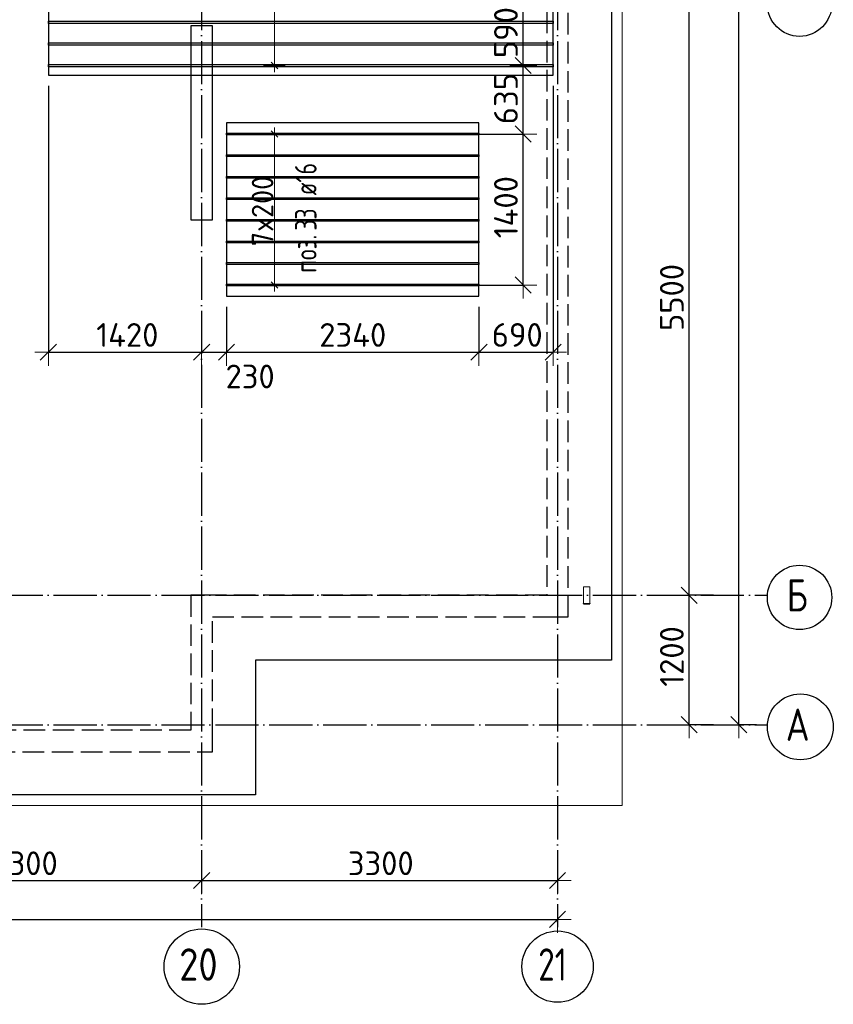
# Model space of a CAD drawing. Header units: millimetres. Extents: x 13527 to 139154, y -122592 to 61893.
# Tile 12 of 130: x 112393 to 119937, y -92592 to -83464. Entities that reach past the tile are written whole.
import ezdxf

# ---------------------------------------------------------------- set-up
doc = ezdxf.new("R2010")
doc.units = ezdxf.units.MM
doc.header["$PDMODE"] = 65
for name, pattern in [('______11', [500, 400, -50, 0, -50]), ('______2', [270, 200, -70]), ('______5', [1100, 800, -100, 100, -100])]:
    doc.linetypes.add(name, pattern=pattern)
for name, color, linetype, lineweight in [('Standard', 7, 'Continuous', 25), ('Колонна (1)', 7, 'Continuous', 35), ('Размерная линия_ общее', 7, 'Continuous', 13), ('Стальная конструкция_ общее', 7, 'Continuous', 25), ('Стена_ общее', 7, 'Continuous', 35), ('Фундамент_ общее', 7, 'Continuous', 35)]:
    doc.layers.add(name, color=color, linetype=linetype, lineweight=lineweight)
doc.layers.add('Арм.стержн.Доп. Арм верхн.зоны Х', color=7, linetype='Continuous', lineweight=35, true_color=0x8c8cff)
doc.layers.add('Осевая линия_ общее', color=7, linetype='______5', lineweight=13, true_color=0xa0a0a0)
doc.styles.add('ISOCPEUR', font='isocpeur.ttf')
doc.dimstyles.new('DIMSTYLE_13', dxfattribs={"dimtxt": 220, "dimasz": 250, "dimexe": 0, "dimexo": 0, "dimgap": 110, "dimtad": 0, "dimdec": 0, "dimrnd": 5, "dimzin": 12, "dimdsep": 46, "dimtxsty": 'ISOCPEUR', "dimblk1": 'ALL_ML_STRICH', "dimblk2": 'ALL_ML_STRICH', "dimsah": 1, "dimcen": 0, "dimclrd": 7, "dimclre": 256, "dimclrt": 7, "dimadec": 0, "dimazin": 0, "dimtfac": 1, "dimtdec": 0, "dimtix": 1, "dimtmove": 2, "dimatfit": 3, "dimfxl": 0, "dimtvp": 1.2, "dimtzin": 0, "dimlwd": 0, "dimlwe": -3, "dimarcsym": 0})
doc.dimstyles.new('DIMSTYLE_16', dxfattribs={"dimtxt": 220, "dimasz": 250, "dimexe": 0, "dimexo": 0, "dimgap": 110, "dimtad": 2, "dimdec": 0, "dimrnd": 1, "dimzin": 12, "dimdsep": 46, "dimtxsty": 'ISOCPEUR', "dimblk1": 'ALL_ML_STRICH', "dimblk2": 'ALL_ML_STRICH', "dimsah": 1, "dimcen": 0, "dimclrd": 7, "dimclre": 256, "dimclrt": 7, "dimadec": 0, "dimazin": 0, "dimtfac": 1, "dimtdec": 0, "dimtix": 1, "dimtmove": 2, "dimatfit": 3, "dimfxl": 0, "dimtzin": 0, "dimlwd": 0, "dimlwe": -3, "dimarcsym": 0})
doc.dimstyles.new('DIMSTYLE_3', dxfattribs={"dimtxt": 220, "dimasz": 250, "dimexe": 0, "dimexo": 0, "dimgap": 110, "dimtad": 2, "dimdec": 0, "dimrnd": 5, "dimzin": 12, "dimdsep": 46, "dimtxsty": 'ISOCPEUR', "dimblk1": 'ALL_ML_STRICH', "dimblk2": 'ALL_ML_STRICH', "dimsah": 1, "dimcen": 0, "dimclrd": 7, "dimclre": 256, "dimclrt": 7, "dimadec": 0, "dimazin": 0, "dimtfac": 1, "dimtdec": 0, "dimtix": 1, "dimtmove": 2, "dimatfit": 3, "dimfxl": 0, "dimtvp": 1.2, "dimtzin": 0, "dimlwd": 0, "dimlwe": -3, "dimarcsym": 0})
doc.dimstyles.new('DIMSTYLE_5', dxfattribs={"dimtxt": 220, "dimasz": 250, "dimexe": 0, "dimexo": 0, "dimgap": 110, "dimtad": 2, "dimdec": 0, "dimrnd": 5, "dimzin": 12, "dimdsep": 46, "dimtxsty": 'ISOCPEUR', "dimblk1": 'ALL_ML_STRICH', "dimblk2": 'ALL_ML_STRICH', "dimsah": 1, "dimcen": 0, "dimclrd": 7, "dimclre": 256, "dimclrt": 7, "dimadec": 0, "dimazin": 0, "dimtfac": 1, "dimtdec": 0, "dimtix": 1, "dimtmove": 2, "dimatfit": 3, "dimfxl": 0, "dimtzin": 0, "dimlwd": 0, "dimlwe": -3, "dimarcsym": 0})

# ---------------------------------------------------------------- blocks, each defined once
blk = doc.blocks.new('СЛОЖНЫЙ_ОБЪЕКТ_4')
at = {"layer": 'Колонна (1)', "color": 9, "lineweight": -3, "true_color": 0xc7c7c7, "transparency": 33554687}
for p, q in [((113980, -83520), (113980, -85320)), ((114180, -83520), (113980, -83520)), ((114180, -85320), (114180, -83520)), ((113980, -85320), (114180, -85320))]:
    blk.add_line(p, q, dxfattribs=at)
at = {"layer": 'Стена_ общее', "color": 9, "linetype": '______2', "lineweight": -3, "true_color": 0xc7c7c7, "transparency": 33554687}
for p, q in [((117480, -89000), (117480, -75900)), ((117280, -76100), (117280, -88800)), ((113980, -88800), (113980, -90050)), ((114180, -88800), (113980, -88800)), ((117280, -88800), (114180, -88800)), ((114180, -90050), (114180, -89000)), ((114180, -89000), (117280, -89000)), ((117280, -89000), (117480, -89000)), ((113980, -90050), (110260, -90050)), ((114180, -90250), (114180, -90050)), ((110260, -90250), (114180, -90250))]:
    blk.add_line(p, q, dxfattribs=at)
blk = doc.blocks.new('ALL_ML_STRICH')
at = {"color": 0, "linetype": 'ByBlock', "lineweight": -2}
for p, q in [((0, -0.5), (0, 0.5)), ((-1, 0), (0.5, 0)), ((-0.3, -0.3), (0.3, 0.3))]:
    blk.add_line(p, q, dxfattribs=at)
blk = doc.blocks.new('*D347')
at = {"layer": 'DEFPOINTS', "color": 7, "linetype": 'Continuous', "lineweight": 13, "transparency": 33554687}
for p in [(116534.3, -84524.1), (116529.1, -85924.1), (117061.7, -85924.1)]:
    blk.add_point(p, dxfattribs=at)
at = {"layer": 'Размерная линия_ общее', "color": 253, "linetype": 'Continuous', "lineweight": -2, "true_color": 0xa0a0a0, "transparency": 33554687}
for p, q in [((116634.3, -84524.1), (117061.7, -84524.1)), ((116629.1, -85924.1), (117061.7, -85924.1))]:
    blk.add_line(p, q, dxfattribs=at)
at = {"layer": 'Размерная линия_ общее', "color": 7, "linetype": 'Continuous', "lineweight": -2, "transparency": 33554687}
blk.add_line((117061.7, -85924.1), (117061.7, -84524.1), dxfattribs=at)
at = {"layer": 'Размерная линия_ общее', "color": 7, "linetype": 'Continuous', "lineweight": 13, "transparency": 33554687, "xscale": 250, "yscale": 250, "zscale": 250}
for p, rotation in [((117061.7, -84524.1), 90), ((117061.7, -85924.1), 270)]:
    blk.add_blockref('ALL_ML_STRICH', p, dxfattribs=dict(at, rotation=rotation))
at = {"layer": 'Размерная линия_ общее', "color": 7, "linetype": 'Continuous', "lineweight": 13, "transparency": 33554687, "insert": (116901.7, -85202.1), "char_height": 220, "width": 880, "attachment_point": 5, "rotation": 90, "style": 'ISOCPEUR'}
blk.add_mtext('\\A1;{1400}', dxfattribs=at)
blk = doc.blocks.new('*D348')
at = {"layer": 'DEFPOINTS', "color": 7, "linetype": 'Continuous', "lineweight": 13, "transparency": 33554687}
for p in [(117087.8, -83888.9), (116534.3, -84524.1), (117061.7, -84524.1)]:
    blk.add_point(p, dxfattribs=at)
at = {"layer": 'Размерная линия_ общее', "color": 253, "linetype": 'Continuous', "lineweight": -2, "true_color": 0xa0a0a0, "transparency": 33554687}
for p, q in [((117061.7, -83888.9), (117061.7, -83888.9)), ((116634.3, -84524.1), (117061.7, -84524.1))]:
    blk.add_line(p, q, dxfattribs=at)
at = {"layer": 'Размерная линия_ общее', "color": 7, "linetype": 'Continuous', "lineweight": -2, "transparency": 33554687}
blk.add_line((117061.7, -84524.1), (117061.7, -83888.9), dxfattribs=at)
at = {"layer": 'Размерная линия_ общее', "color": 7, "linetype": 'Continuous', "lineweight": 13, "transparency": 33554687, "xscale": 250, "yscale": 250, "zscale": 250}
for p, rotation in [((117061.7, -83888.9), 90), ((117061.7, -84524.1), 270)]:
    blk.add_blockref('ALL_ML_STRICH', p, dxfattribs=dict(at, rotation=rotation))
at = {"layer": 'Размерная линия_ общее', "color": 7, "linetype": 'Continuous', "lineweight": 13, "transparency": 33554687, "insert": (116901.7, -84195.5), "char_height": 220, "width": 660, "attachment_point": 5, "rotation": 90, "style": 'ISOCPEUR'}
blk.add_mtext('\\A1;{635}', dxfattribs=at)
blk = doc.blocks.new('*D349')
at = {"layer": 'DEFPOINTS', "color": 7, "linetype": 'Continuous', "lineweight": 13, "transparency": 33554687}
for p in [(117418.2, -83300), (117061.7, -83888.9), (117087.8, -83888.9)]:
    blk.add_point(p, dxfattribs=at)
at = {"layer": 'Размерная линия_ общее', "color": 253, "linetype": 'Continuous', "lineweight": -2, "true_color": 0xa0a0a0, "transparency": 33554687}
for p, q in [((117318.2, -83300), (117061.7, -83300)), ((117061.7, -83888.9), (117061.7, -83888.9))]:
    blk.add_line(p, q, dxfattribs=at)
at = {"layer": 'Размерная линия_ общее', "color": 7, "linetype": 'Continuous', "lineweight": -2, "transparency": 33554687}
blk.add_line((117061.7, -83888.9), (117061.7, -83300), dxfattribs=at)
at = {"layer": 'Размерная линия_ общее', "color": 7, "linetype": 'Continuous', "lineweight": 13, "transparency": 33554687, "xscale": 250, "yscale": 250, "zscale": 250}
for p, rotation in [((117061.7, -83300), 90), ((117061.7, -83888.9), 270)]:
    blk.add_blockref('ALL_ML_STRICH', p, dxfattribs=dict(at, rotation=rotation))
at = {"layer": 'Размерная линия_ общее', "color": 7, "linetype": 'Continuous', "lineweight": 13, "transparency": 33554687, "insert": (116901.7, -83583.4), "char_height": 220, "width": 660, "attachment_point": 5, "rotation": 90, "style": 'ISOCPEUR'}
blk.add_mtext('\\A1;{590}', dxfattribs=at)
blk = doc.blocks.new('*D366')
at = {"layer": 'DEFPOINTS', "color": 7, "linetype": 'Continuous', "lineweight": 13, "transparency": 33554687}
for p in [(112659.1, -83976.9), (114080, -86366.6), (112659.1, -86546.5)]:
    blk.add_point(p, dxfattribs=at)
at = {"layer": 'Размерная линия_ общее', "color": 253, "linetype": 'Continuous', "lineweight": -2, "true_color": 0xa0a0a0, "transparency": 33554687}
for p, q in [((112659.1, -84076.9), (112659.1, -86546.5)), ((114080, -86546.5), (114080, -86546.5))]:
    blk.add_line(p, q, dxfattribs=at)
at = {"layer": 'Размерная линия_ общее', "color": 7, "linetype": 'Continuous', "lineweight": -2, "transparency": 33554687}
blk.add_line((112659.1, -86546.5), (114080, -86546.5), dxfattribs=at)
at = {"layer": 'Размерная линия_ общее', "color": 7, "linetype": 'Continuous', "lineweight": 13, "transparency": 33554687, "xscale": 250, "yscale": 250, "zscale": 250, "rotation": 180}
blk.add_blockref('ALL_ML_STRICH', (112659.1, -86546.5), dxfattribs=at)
at = {"layer": 'Размерная линия_ общее', "color": 7, "linetype": 'Continuous', "lineweight": 13, "transparency": 33554687, "xscale": 250, "yscale": 250, "zscale": 250}
blk.add_blockref('ALL_ML_STRICH', (114080, -86546.5), dxfattribs=at)
at = {"layer": 'Размерная линия_ общее', "color": 7, "linetype": 'Continuous', "lineweight": 13, "transparency": 33554687, "insert": (113391.6, -86386.5), "char_height": 220, "width": 880, "attachment_point": 5, "style": 'ISOCPEUR'}
blk.add_mtext('\\A1;{1420}', dxfattribs=at)
blk = doc.blocks.new('*D367')
at = {"layer": 'DEFPOINTS', "color": 7, "linetype": 'Continuous', "lineweight": 13, "transparency": 33554687}
for p in [(114311.6, -86027.1), (114080, -86366.6), (114080, -86546.5)]:
    blk.add_point(p, dxfattribs=at)
at = {"layer": 'Размерная линия_ общее', "color": 253, "linetype": 'Continuous', "lineweight": -2, "true_color": 0xa0a0a0, "transparency": 33554687}
for p, q in [((114311.6, -86127.1), (114311.6, -86546.5)), ((114080, -86546.5), (114080, -86546.5))]:
    blk.add_line(p, q, dxfattribs=at)
at = {"layer": 'Размерная линия_ общее', "color": 7, "linetype": 'Continuous', "lineweight": -2, "transparency": 33554687}
blk.add_line((114080, -86546.5), (114311.6, -86546.5), dxfattribs=at)
at = {"layer": 'Размерная линия_ общее', "color": 7, "linetype": 'Continuous', "lineweight": 13, "transparency": 33554687, "xscale": 250, "yscale": 250, "zscale": 250, "rotation": 180}
blk.add_blockref('ALL_ML_STRICH', (114080, -86546.5), dxfattribs=at)
at = {"layer": 'Размерная линия_ общее', "color": 7, "linetype": 'Continuous', "lineweight": 13, "transparency": 33554687, "xscale": 250, "yscale": 250, "zscale": 250}
blk.add_blockref('ALL_ML_STRICH', (114311.6, -86546.5), dxfattribs=at)
at = {"layer": 'Размерная линия_ общее', "color": 7, "linetype": 'Continuous', "lineweight": 13, "transparency": 33554687, "insert": (114530.1, -86771.4), "char_height": 220, "width": 660, "attachment_point": 5, "style": 'ISOCPEUR'}
blk.add_mtext('\\A1;{230}', dxfattribs=at)
blk = doc.blocks.new('*D368')
at = {"layer": 'DEFPOINTS', "color": 7, "linetype": 'Continuous', "lineweight": 13, "transparency": 33554687}
for p in [(114311.6, -86027.1), (116651.6, -86027.1), (114311.6, -86546.5)]:
    blk.add_point(p, dxfattribs=at)
at = {"layer": 'Размерная линия_ общее', "color": 253, "linetype": 'Continuous', "lineweight": -2, "true_color": 0xa0a0a0, "transparency": 33554687}
for p, q in [((114311.6, -86127.1), (114311.6, -86546.5)), ((116651.6, -86127.1), (116651.6, -86546.5))]:
    blk.add_line(p, q, dxfattribs=at)
at = {"layer": 'Размерная линия_ общее', "color": 7, "linetype": 'Continuous', "lineweight": -2, "transparency": 33554687}
blk.add_line((114311.6, -86546.5), (116651.6, -86546.5), dxfattribs=at)
at = {"layer": 'Размерная линия_ общее', "color": 7, "linetype": 'Continuous', "lineweight": 13, "transparency": 33554687, "xscale": 250, "yscale": 250, "zscale": 250, "rotation": 180}
blk.add_blockref('ALL_ML_STRICH', (114311.6, -86546.5), dxfattribs=at)
at = {"layer": 'Размерная линия_ общее', "color": 7, "linetype": 'Continuous', "lineweight": 13, "transparency": 33554687, "xscale": 250, "yscale": 250, "zscale": 250}
blk.add_blockref('ALL_ML_STRICH', (116651.6, -86546.5), dxfattribs=at)
at = {"layer": 'Размерная линия_ общее', "color": 7, "linetype": 'Continuous', "lineweight": 13, "transparency": 33554687, "insert": (115481.6, -86386.5), "char_height": 220, "width": 880, "attachment_point": 5, "style": 'ISOCPEUR'}
blk.add_mtext('\\A1;{2340}', dxfattribs=at)
blk = doc.blocks.new('*D369')
at = {"layer": 'DEFPOINTS', "color": 7, "linetype": 'Continuous', "lineweight": 13, "transparency": 33554687}
for p in [(117339.1, -83976.9), (116651.6, -86027.1), (116651.6, -86546.5)]:
    blk.add_point(p, dxfattribs=at)
at = {"layer": 'Размерная линия_ общее', "color": 253, "linetype": 'Continuous', "lineweight": -2, "true_color": 0xa0a0a0, "transparency": 33554687}
for p, q in [((117339.1, -84076.9), (117339.1, -86546.5)), ((116651.6, -86127.1), (116651.6, -86546.5))]:
    blk.add_line(p, q, dxfattribs=at)
at = {"layer": 'Размерная линия_ общее', "color": 7, "linetype": 'Continuous', "lineweight": -2, "transparency": 33554687}
blk.add_line((116651.6, -86546.5), (117339.1, -86546.5), dxfattribs=at)
at = {"layer": 'Размерная линия_ общее', "color": 7, "linetype": 'Continuous', "lineweight": 13, "transparency": 33554687, "xscale": 250, "yscale": 250, "zscale": 250, "rotation": 180}
blk.add_blockref('ALL_ML_STRICH', (116651.6, -86546.5), dxfattribs=at)
at = {"layer": 'Размерная линия_ общее', "color": 7, "linetype": 'Continuous', "lineweight": 13, "transparency": 33554687, "xscale": 250, "yscale": 250, "zscale": 250}
blk.add_blockref('ALL_ML_STRICH', (117339.1, -86546.5), dxfattribs=at)
at = {"layer": 'Размерная линия_ общее', "color": 7, "linetype": 'Continuous', "lineweight": 13, "transparency": 33554687, "insert": (117006.4, -86386.5), "char_height": 220, "width": 660, "attachment_point": 5, "style": 'ISOCPEUR'}
blk.add_mtext('\\A1;{690}', dxfattribs=at)
blk = doc.blocks.new('*D625')
at = {"layer": 'DEFPOINTS', "color": 7, "linetype": 'Continuous', "lineweight": 13, "transparency": 33554687}
for p in [(110780, -91444.3), (114080, -91473), (110780, -91607.9)]:
    blk.add_point(p, dxfattribs=at)
at = {"layer": 'Размерная линия_ общее', "color": 253, "linetype": 'Continuous', "lineweight": -2, "true_color": 0xa0a0a0, "transparency": 33554687}
for p, q in [((110780, -91587.9), (110780, -91444.3)), ((114080, -91453), (114080, -91444.3))]:
    blk.add_line(p, q, dxfattribs=at)
at = {"layer": 'Размерная линия_ общее', "color": 7, "linetype": 'Continuous', "lineweight": -2, "transparency": 33554687}
blk.add_line((110780, -91444.3), (114080, -91444.3), dxfattribs=at)
at = {"layer": 'Размерная линия_ общее', "color": 7, "linetype": 'Continuous', "lineweight": 13, "transparency": 33554687, "xscale": 250, "yscale": 250, "zscale": 250, "rotation": 180}
blk.add_blockref('ALL_ML_STRICH', (110780, -91444.3), dxfattribs=at)
at = {"layer": 'Размерная линия_ общее', "color": 7, "linetype": 'Continuous', "lineweight": 13, "transparency": 33554687, "xscale": 250, "yscale": 250, "zscale": 250}
blk.add_blockref('ALL_ML_STRICH', (114080, -91444.3), dxfattribs=at)
at = {"layer": 'Размерная линия_ общее', "color": 7, "linetype": 'Continuous', "lineweight": 13, "transparency": 33554687, "insert": (112441, -91284.3), "char_height": 220, "width": 880, "attachment_point": 5, "style": 'ISOCPEUR'}
blk.add_mtext('\\A1;{3300}', dxfattribs=at)
blk = doc.blocks.new('*D626')
at = {"layer": 'DEFPOINTS', "color": 7, "linetype": 'Continuous', "lineweight": 13, "transparency": 33554687}
for p in [(114080, -91444.3), (117380, -91386.3), (114080, -91473)]:
    blk.add_point(p, dxfattribs=at)
at = {"layer": 'Размерная линия_ общее', "color": 253, "linetype": 'Continuous', "lineweight": -2, "true_color": 0xa0a0a0, "transparency": 33554687}
for p, q in [((114080, -91453), (114080, -91444.3)), ((117380, -91406.3), (117380, -91444.3))]:
    blk.add_line(p, q, dxfattribs=at)
at = {"layer": 'Размерная линия_ общее', "color": 7, "linetype": 'Continuous', "lineweight": -2, "transparency": 33554687}
blk.add_line((114080, -91444.3), (117380, -91444.3), dxfattribs=at)
at = {"layer": 'Размерная линия_ общее', "color": 7, "linetype": 'Continuous', "lineweight": 13, "transparency": 33554687, "xscale": 250, "yscale": 250, "zscale": 250, "rotation": 180}
blk.add_blockref('ALL_ML_STRICH', (114080, -91444.3), dxfattribs=at)
at = {"layer": 'Размерная линия_ общее', "color": 7, "linetype": 'Continuous', "lineweight": 13, "transparency": 33554687, "xscale": 250, "yscale": 250, "zscale": 250}
blk.add_blockref('ALL_ML_STRICH', (117380, -91444.3), dxfattribs=at)
at = {"layer": 'Размерная линия_ общее', "color": 7, "linetype": 'Continuous', "lineweight": 13, "transparency": 33554687, "insert": (115741, -91284.3), "char_height": 220, "width": 880, "attachment_point": 5, "style": 'ISOCPEUR'}
blk.add_mtext('\\A1;{3300}', dxfattribs=at)
blk = doc.blocks.new('*D627')
at = {"layer": 'DEFPOINTS', "color": 7, "linetype": 'Continuous', "lineweight": 13, "transparency": 33554687}
for p in [(75300, -91703.8), (117380, -91728.7), (75300, -91804.3)]:
    blk.add_point(p, dxfattribs=at)
at = {"layer": 'Размерная линия_ общее', "color": 253, "linetype": 'Continuous', "lineweight": -2, "true_color": 0xa0a0a0, "transparency": 33554687}
for p, q in [((75300, -91803.8), (75300, -91804.3)), ((117380, -91828.7), (117380, -91804.3))]:
    blk.add_line(p, q, dxfattribs=at)
at = {"layer": 'Размерная линия_ общее', "color": 7, "linetype": 'Continuous', "lineweight": -2, "transparency": 33554687}
blk.add_line((75300, -91804.3), (117380, -91804.3), dxfattribs=at)
at = {"layer": 'Размерная линия_ общее', "color": 7, "linetype": 'Continuous', "lineweight": 13, "transparency": 33554687, "xscale": 250, "yscale": 250, "zscale": 250, "rotation": 180}
blk.add_blockref('ALL_ML_STRICH', (75300, -91804.3), dxfattribs=at)
at = {"layer": 'Размерная линия_ общее', "color": 7, "linetype": 'Continuous', "lineweight": 13, "transparency": 33554687, "xscale": 250, "yscale": 250, "zscale": 250}
blk.add_blockref('ALL_ML_STRICH', (117380, -91804.3), dxfattribs=at)
at = {"layer": 'Размерная линия_ общее', "color": 7, "linetype": 'Continuous', "lineweight": 13, "transparency": 33554687, "insert": (96340, -91644.3), "char_height": 220, "width": 1100, "attachment_point": 5, "style": 'ISOCPEUR'}
blk.add_mtext('\\A1;{42080}', dxfattribs=at)
blk = doc.blocks.new('*D628')
at = {"layer": 'DEFPOINTS', "color": 7, "linetype": 'Continuous', "lineweight": 13, "transparency": 33554687}
for p in [(118845.4, -88800), (118600, -90000), (118845.4, -90000)]:
    blk.add_point(p, dxfattribs=at)
at = {"layer": 'Размерная линия_ общее', "color": 253, "linetype": 'Continuous', "lineweight": -2, "true_color": 0xa0a0a0, "transparency": 33554687}
for p, q in [((118825.4, -88800), (118600, -88800)), ((118825.4, -90000), (118600, -90000))]:
    blk.add_line(p, q, dxfattribs=at)
at = {"layer": 'Размерная линия_ общее', "color": 7, "linetype": 'Continuous', "lineweight": -2, "transparency": 33554687}
blk.add_line((118600, -90000), (118600, -88800), dxfattribs=at)
at = {"layer": 'Размерная линия_ общее', "color": 7, "linetype": 'Continuous', "lineweight": 13, "transparency": 33554687, "xscale": 250, "yscale": 250, "zscale": 250}
for p, rotation in [((118600, -88800), 90), ((118600, -90000), 270)]:
    blk.add_blockref('ALL_ML_STRICH', p, dxfattribs=dict(at, rotation=rotation))
at = {"layer": 'Размерная линия_ общее', "color": 7, "linetype": 'Continuous', "lineweight": 13, "transparency": 33554687, "insert": (118440, -89367), "char_height": 220, "width": 880, "attachment_point": 5, "rotation": 90, "style": 'ISOCPEUR'}
blk.add_mtext('\\A1;{1200}', dxfattribs=at)
blk = doc.blocks.new('*D629')
at = {"layer": 'DEFPOINTS', "color": 7, "linetype": 'Continuous', "lineweight": 13, "transparency": 33554687}
for p in [(118845.4, -83300), (118600, -88800), (118845.4, -88800)]:
    blk.add_point(p, dxfattribs=at)
at = {"layer": 'Размерная линия_ общее', "color": 253, "linetype": 'Continuous', "lineweight": -2, "true_color": 0xa0a0a0, "transparency": 33554687}
for p, q in [((118825.4, -83300), (118600, -83300)), ((118825.4, -88800), (118600, -88800))]:
    blk.add_line(p, q, dxfattribs=at)
at = {"layer": 'Размерная линия_ общее', "color": 7, "linetype": 'Continuous', "lineweight": -2, "transparency": 33554687}
blk.add_line((118600, -88800), (118600, -83300), dxfattribs=at)
at = {"layer": 'Размерная линия_ общее', "color": 7, "linetype": 'Continuous', "lineweight": 13, "transparency": 33554687, "xscale": 250, "yscale": 250, "zscale": 250}
for p, rotation in [((118600, -83300), 90), ((118600, -88800), 270)]:
    blk.add_blockref('ALL_ML_STRICH', p, dxfattribs=dict(at, rotation=rotation))
at = {"layer": 'Размерная линия_ общее', "color": 7, "linetype": 'Continuous', "lineweight": 13, "transparency": 33554687, "insert": (118440, -86039), "char_height": 220, "width": 880, "attachment_point": 5, "rotation": 90, "style": 'ISOCPEUR'}
blk.add_mtext('\\A1;{5500}', dxfattribs=at)
blk = doc.blocks.new('*D633')
at = {"layer": 'DEFPOINTS', "color": 7, "linetype": 'Continuous', "lineweight": 13, "transparency": 33554687}
for p in [(119325.4, -74800), (119061.2, -90000), (119325.4, -90000)]:
    blk.add_point(p, dxfattribs=at)
at = {"layer": 'Размерная линия_ общее', "color": 253, "linetype": 'Continuous', "lineweight": -2, "true_color": 0xa0a0a0, "transparency": 33554687}
for p, q in [((119225.4, -74800), (119061.2, -74800)), ((119225.4, -90000), (119061.2, -90000))]:
    blk.add_line(p, q, dxfattribs=at)
at = {"layer": 'Размерная линия_ общее', "color": 7, "linetype": 'Continuous', "lineweight": -2, "transparency": 33554687}
blk.add_line((119061.2, -90000), (119061.2, -74800), dxfattribs=at)
at = {"layer": 'Размерная линия_ общее', "color": 7, "linetype": 'Continuous', "lineweight": 13, "transparency": 33554687, "xscale": 250, "yscale": 250, "zscale": 250}
for p, rotation in [((119061.2, -74800), 90), ((119061.2, -90000), 270)]:
    blk.add_blockref('ALL_ML_STRICH', p, dxfattribs=dict(at, rotation=rotation))
at = {"layer": 'Размерная линия_ общее', "color": 7, "linetype": 'Continuous', "lineweight": 13, "transparency": 33554687, "insert": (118901.2, -82367), "char_height": 220, "width": 1100, "attachment_point": 5, "rotation": 90, "style": 'ISOCPEUR'}
blk.add_mtext('\\A1;{15200}', dxfattribs=at)

msp = doc.modelspace()

# ---------------------------------------------------------------- linework, layer by layer
at = {"layer": 'Standard', "color": 7, "linetype": 'Continuous', "lineweight": 13, "transparency": 33554687}
msp.add_lwpolyline([(75100, -90750), (117980, -90750), (117980, -73560), (75100, -73560), (75100, -90750)], dxfattribs=at)
at = {"layer": 'Арм.стержн.Доп. Арм верхн.зоны Х', "color": 7, "linetype": 'Continuous', "lineweight": 25, "transparency": 33554687}
for p, q in [((114785.4, -83918.9), (114725.4, -83858.9)), ((114785.4, -84554.1), (114725.4, -84494.1)), ((114785.4, -85954.1), (114725.4, -85894.1))]:
    msp.add_line(p, q, dxfattribs=at)
at = {"layer": 'Арм.стержн.Доп. Арм верхн.зоны Х', "color": 253, "linetype": 'Continuous', "lineweight": -3, "true_color": 0xa0a0a0, "transparency": 33554687}
for p, q in [((114755.4, -83888.9), (114655.4, -83888.9)), ((114755.4, -83888.9), (114855.4, -83888.9)), ((114755.4, -84524.1), (114655.4, -84524.1)), ((114755.4, -84524.1), (114855.4, -84524.1)), ((114755.4, -85924.1), (114655.4, -85924.1)), ((114755.4, -85924.1), (114855.4, -85924.1))]:
    msp.add_line(p, q, dxfattribs=at)
at = {"layer": 'Арм.стержн.Доп. Арм верхн.зоны Х', "color": 7, "linetype": 'Continuous', "lineweight": 13, "transparency": 33554687}
for p, q in [((114755.4, -83888.9), (114755.4, -83948.9)), ((114755.4, -84524.1), (114755.4, -84464.1)), ((114755.4, -85924.1), (114755.4, -85984.1))]:
    msp.add_line(p, q, dxfattribs=at)
at = {"layer": 'Арм.стержн.Доп. Арм верхн.зоны Х', "color": 52, "linetype": 'Continuous', "lineweight": 25, "transparency": 33554687}
for points in [[(117339.1, -81200.9), (112659.1, -81200.9), (112659.1, -83976.9), (117339.1, -83976.9), (117339.1, -81200.9)], [(116651.6, -84421.1), (114311.6, -84421.1), (114311.6, -86027.1), (116651.6, -86027.1), (116651.6, -84421.1)]]:
    msp.add_lwpolyline(points, dxfattribs=at)
at = {"layer": 'Арм.стержн.Доп. Арм верхн.зоны Х', "color": 7, "linetype": 'Continuous', "lineweight": 13, "transparency": 33554687}
for points in [[(114755.4, -83888.9), (114755.4, -83428.9), (114755.4, -83428.9), (114755.4, -83428.9), (114755.4, -83428.9), (114755.4, -81748.9), (114755.4, -81748.9), (114755.4, -81288.9)], [(114755.4, -85924.1), (114755.4, -85664.1), (114755.4, -85664.1), (114755.4, -85664.1), (114755.4, -85664.1), (114755.4, -84784.1), (114755.4, -84784.1), (114755.4, -84524.1)]]:
    msp.add_lwpolyline(points, dxfattribs=at)
at = {"layer": 'Арм.стержн.Доп. Арм верхн.зоны Х', "color": 7, "linetype": 'Continuous', "lineweight": 25, "transparency": 33554687}
for points in [[(117339.1, -83499.9), (112659.1, -83499.9), (112659.1, -83477.9), (117339.1, -83477.9), (117339.1, -83499.9)], [(117339.1, -83699.9), (112659.1, -83699.9), (112659.1, -83677.9), (117339.1, -83677.9), (117339.1, -83699.9)], [(117339.1, -83899.9), (112659.1, -83899.9), (112659.1, -83877.9), (117339.1, -83877.9), (117339.1, -83899.9)], [(116651.6, -84532.1), (114311.6, -84532.1), (114311.6, -84516.1), (116651.6, -84516.1), (116651.6, -84532.1)], [(116651.6, -84732.1), (114311.6, -84732.1), (114311.6, -84716.1), (116651.6, -84716.1), (116651.6, -84732.1)], [(116651.6, -84932.1), (114311.6, -84932.1), (114311.6, -84916.1), (116651.6, -84916.1), (116651.6, -84932.1)], [(116651.6, -85132.1), (114311.6, -85132.1), (114311.6, -85116.1), (116651.6, -85116.1), (116651.6, -85132.1)], [(116651.6, -85332.1), (114311.6, -85332.1), (114311.6, -85316.1), (116651.6, -85316.1), (116651.6, -85332.1)], [(116651.6, -85532.1), (114311.6, -85532.1), (114311.6, -85516.1), (116651.6, -85516.1), (116651.6, -85532.1)], [(116651.6, -85732.1), (114311.6, -85732.1), (114311.6, -85716.1), (116651.6, -85716.1), (116651.6, -85732.1)], [(116651.6, -85932.1), (114311.6, -85932.1), (114311.6, -85916.1), (116651.6, -85916.1), (116651.6, -85932.1)]]:
    msp.add_lwpolyline(points, dxfattribs=at)
at = {"layer": 'Осевая линия_ общее', "color": 253, "linetype": '______11', "lineweight": -3, "true_color": 0xa0a0a0, "transparency": 33554687}
for p, q in [((114080, -73660), (114080, -91877.9)), ((117380, -73660), (117380, -91877.9)), ((75200, -88800), (119325.4, -88800)), ((75200, -90000), (119325.4, -90000))]:
    msp.add_line(p, q, dxfattribs=at)
at = {"layer": 'Осевая линия_ общее', "color": 7, "linetype": 'Continuous', "lineweight": -3, "transparency": 33554687}
for centre, radius in [((119624.1, -83319.5), 298.8), ((119624.1, -88819.5), 298.8), ((119631.2, -90019.5), 305.8), ((114081.8, -92242.4), 349.3), ((117380.4, -92242.4), 330.4)]:
    msp.add_circle(centre, radius, dxfattribs=at)
at = {"layer": 'Стальная конструкция_ общее', "color": 253, "linetype": '______2', "lineweight": 18, "true_color": 0xababab, "transparency": 33554687}
for p, q in [((117620, -88876.9), (117620, -88720)), ((117620, -88720), (117680, -88720)), ((117620, -88876.9), (117620, -88720)), ((117620, -88720), (117680, -88720)), ((117680, -88720), (117680, -88876.9)), ((117680, -88720), (117680, -88876.9))]:
    msp.add_line(p, q, dxfattribs=at)
at = {"layer": 'Стальная конструкция_ общее', "color": 7, "linetype": 'Continuous', "lineweight": 25, "transparency": 33554687}
for p, q in [((117620, -88880), (117620, -88876.9)), ((117620, -88876.9), (117680, -88876.9)), ((117620, -88880), (117620, -88876.9)), ((117620, -88876.9), (117680, -88876.9)), ((117620, -88880), (117680, -88880)), ((117620, -88880), (117680, -88880)), ((117680, -88876.9), (117680, -88880)), ((117680, -88876.9), (117680, -88880))]:
    msp.add_line(p, q, dxfattribs=at)
at = {"layer": 'Фундамент_ общее', "color": 7, "lineweight": 25, "transparency": 33554687}
for p, q in [((117880, -75500), (117880, -89400)), ((114580, -89400), (114580, -90650)), ((117880, -89400), (114580, -89400)), ((114580, -90650), (109660, -90650))]:
    msp.add_line(p, q, dxfattribs=at)
at = {"layer": 'Фундамент_ общее', "color": 7, "linetype": 'Continuous', "lineweight": 25, "transparency": 33554687}
for p, q in [((117880, -75500), (117880, -89400)), ((114580, -89400), (114580, -90650)), ((117880, -89400), (114580, -89400)), ((114580, -90650), (109660, -90650))]:
    msp.add_line(p, q, dxfattribs=at)

# ---------------------------------------------------------------- block references
at = {"layer": 'Стена_ общее', "color": 9, "linetype": '______2', "lineweight": -3, "true_color": 0xc7c7c7, "transparency": 33554687}
msp.add_blockref('СЛОЖНЫЙ_ОБЪЕКТ_4', (0, 0), dxfattribs=at)

# ---------------------------------------------------------------- texts
at = {"layer": 'Арм.стержн.Доп. Арм верхн.зоны Х', "color": 7, "linetype": 'Continuous', "lineweight": 13, "transparency": 33554687, "insert": (114745.4, -85564.1), "char_height": 200, "width": 793.963, "attachment_point": 7, "rotation": 90, "style": 'ISOCPEUR'}
msp.add_mtext('\\W0.95;7x200', dxfattribs=at)
at = {"layer": 'Арм.стержн.Доп. Арм верхн.зоны Х', "color": 7, "linetype": 'Continuous', "lineweight": 25, "transparency": 33554687, "char_height": 200, "attachment_point": 7, "rotation": 90, "style": 'ISOCPEUR'}
for s, insert, width in [('\\W0.74; ø16 ', (115146.1, -85186.1), 624.254), ('\\W0.73;33', (115146.1, -85419.4), 306.006), ('\\W0.77;поз.', (115146.1, -85811.1), 468.039)]:
    msp.add_mtext(s, dxfattribs=dict(at, insert=insert, width=width))
at = {"layer": 'Осевая линия_ общее', "color": 7, "linetype": 'Continuous', "lineweight": -3, "transparency": 33554687, "char_height": 300, "attachment_point": 7, "style": 'ISOCPEUR'}
for s, insert, width in [('\\W0.80;Б', (119504.1, -88950), 359.833), ('\\W0.82;А', (119496.2, -90150), 392.646), ('\\W0.87;20', (113871.8, -92372.9), 550.812), ('\\W0.75;21', (117200.4, -92372.9), 472.281)]:
    msp.add_mtext(s, dxfattribs=dict(at, insert=insert, width=width))

# ---------------------------------------------------------------- dimensions: what is measured, and where the dimension line sits
at = {"layer": 'Размерная линия_ общее', "color": 7, "linetype": 'Continuous', "lineweight": 13, "transparency": 33554687}
for base, p1, p2, dimstyle, picture, middle in [((119061.2, -74800), (119225.4, -90000), (119225.4, -74800), 'DIMSTYLE_16', '*D633', (118901.2, -82367)), ((117061.7, -83300), (117061.7, -83888.9), (117318.2, -83300), 'DIMSTYLE_3', '*D349', (116901.7, -83583.4)), ((118600, -83300), (118825.4, -88800), (118825.4, -83300), 'DIMSTYLE_5', '*D629', (118440, -86039)), ((117061.7, -83888.9), (116634.3, -84524.1), (117061.7, -83888.9), 'DIMSTYLE_3', '*D348', (116901.7, -84195.5)), ((117061.7, -84524.1), (116629.1, -85924.1), (116634.3, -84524.1), 'DIMSTYLE_5', '*D347', (116901.7, -85202.1)), ((118600, -88800), (118825.4, -90000), (118825.4, -88800), 'DIMSTYLE_5', '*D628', (118440, -89367))]:
    dim = msp.add_linear_dim(base=base, p1=p1, p2=p2, angle=90, dimstyle=dimstyle, override={"dimpost": '<>', "dimclrd": 7, "dimclre": 253, "dimclrt": 7, "dimlwd": 0, "dimlwe": 65533}, dxfattribs=at)
    dim.commit()
    dim.dimension.update_dxf_attribs({"geometry": picture, "text_midpoint": middle, "dimtype": 160})
for base, p1, p2, dimstyle, picture, middle in [((114080, -86546.5), (112659.1, -84076.9), (114080, -86546.5), 'DIMSTYLE_5', '*D366', (113391.6, -86386.5)), ((117339.11, -86546.5229), (116651.6035, -86127.1132), (117339.11, -84076.8807), 'DIMSTYLE_5', '*D369', (117006.3568, -86386.5229)), ((114311.6, -86546.5), (114080, -86546.5), (114311.6, -86127.1), 'DIMSTYLE_13', '*D367', (114530.1, -86771.4)), ((116651.6, -86546.5), (114311.6, -86127.1), (116651.6, -86127.1), 'DIMSTYLE_5', '*D368', (115481.6, -86386.5)), ((114080, -91444.3), (110780, -91587.9), (114080, -91453), 'DIMSTYLE_5', '*D625', (112441, -91284.3)), ((117380, -91444.3), (114080, -91453), (117380, -91406.3), 'DIMSTYLE_5', '*D626', (115741, -91284.3)), ((117380, -91804.3), (75300, -91803.8), (117380, -91828.7), 'DIMSTYLE_16', '*D627', (96340, -91644.3))]:
    dim = msp.add_linear_dim(base=base, p1=p1, p2=p2, dimstyle=dimstyle, override={"dimpost": '<>', "dimclrd": 7, "dimclre": 253, "dimclrt": 7, "dimlwd": 0, "dimlwe": 65533}, dxfattribs=at)
    dim.commit()
    dim.dimension.update_dxf_attribs({"geometry": picture, "text_midpoint": middle, "dimtype": 160})

doc.saveas('drawing.dxf')
